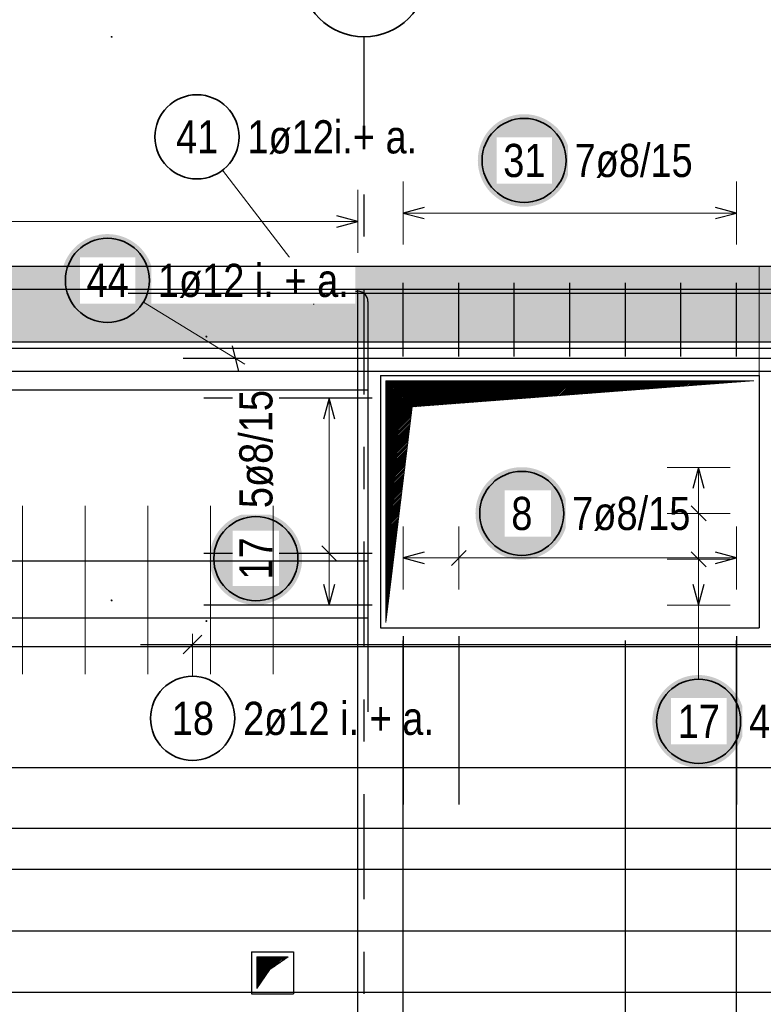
# Model space of a CAD drawing. Header units: millimetres. Extents: x -4.8 to 43.1, y -12 to 21.7.
# Tile 23 of 42: x 14.5 to 16.2, y 6.5 to 8.9. Entities that reach past the tile are written whole.
import ezdxf

# ---------------------------------------------------------------- set-up
doc = ezdxf.new("R2010")
doc.units = ezdxf.units.MM
doc.linetypes.add('DASHDOTX2', pattern=[2, 1, -0.5, 0, -0.5])
doc.layers.add('nplo Bewehrung', color=7, linetype='Continuous', lineweight=20)
doc.styles.add('Arial Narrow', font='ARIALN.TTF')
pattern_1 = [(45, (0, 0), (-0.00183847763, 0.00183847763), [])]

msp = doc.modelspace()

# ---------------------------------------------------------------- hatches: boundary and pattern name
at = {"lineweight": 25, "true_color": 0xffffff}
for points in [[(15.763798, 8.545), (15.763731, 8.548839), (15.76353, 8.552673), (15.763195, 8.556498), (15.762727, 8.560309), (15.762126, 8.564101), (15.761394, 8.56787), (15.76053, 8.571611), (15.759536, 8.57532), (15.758414, 8.578992), (15.757164, 8.582622), (15.755788, 8.586207), (15.754288, 8.589741), (15.752665, 8.593221), (15.750922, 8.596642), (15.74906, 8.6), (15.747083, 8.603291), (15.744992, 8.606511), (15.74279, 8.609656), (15.740479, 8.612723), (15.738063, 8.615707), (15.735544, 8.618604), (15.732925, 8.621412), (15.73021, 8.624127), (15.727402, 8.626746), (15.724504, 8.629265), (15.72152, 8.631681), (15.718454, 8.633992), (15.715309, 8.636194), (15.712089, 8.638285), (15.708798, 8.640263), (15.70544, 8.642124), (15.702018, 8.643867), (15.698539, 8.64549), (15.695004, 8.64699), (15.69142, 8.648366), (15.68779, 8.649616), (15.684118, 8.650739), (15.680409, 8.651733), (15.676668, 8.652596), (15.672899, 8.653329), (15.669107, 8.653929), (15.665296, 8.654397), (15.661471, 8.654732), (15.657637, 8.654933), (15.653798, 8.655), (15.649959, 8.654933), (15.646124, 8.654732), (15.6423, 8.654397), (15.638489, 8.653929), (15.634696, 8.653329), (15.630927, 8.652596), (15.627186, 8.651733), (15.623478, 8.650739), (15.619806, 8.649616), (15.616175, 8.648366), (15.612591, 8.64699), (15.609057, 8.64549), (15.605577, 8.643867), (15.602156, 8.642124), (15.598798, 8.640263), (15.595507, 8.638285), (15.592286, 8.636194), (15.589141, 8.633992), (15.586075, 8.631681), (15.583091, 8.629265), (15.580193, 8.626746), (15.577385, 8.624127), (15.57467, 8.621412), (15.572052, 8.618604), (15.569533, 8.615707), (15.567116, 8.612723), (15.564806, 8.609656), (15.562604, 8.606511), (15.560512, 8.603291), (15.558535, 8.6), (15.556673, 8.596642), (15.55493, 8.593221), (15.553308, 8.589741), (15.551807, 8.586207), (15.550431, 8.582622), (15.549181, 8.578992), (15.548059, 8.57532), (15.547065, 8.571611), (15.546201, 8.56787), (15.545469, 8.564101), (15.544868, 8.560309), (15.5444, 8.556498), (15.544066, 8.552673), (15.543865, 8.548839), (15.543798, 8.545), (15.543865, 8.541161), (15.544066, 8.537327), (15.5444, 8.533502), (15.544868, 8.529691), (15.545469, 8.525899), (15.546201, 8.52213), (15.547065, 8.518389), (15.548059, 8.51468), (15.549181, 8.511008), (15.550431, 8.507378), (15.551807, 8.503793), (15.553308, 8.500259), (15.55493, 8.496779), (15.556673, 8.493358), (15.558535, 8.49), (15.560512, 8.486709), (15.562604, 8.483489), (15.564806, 8.480344), (15.567116, 8.477277), (15.569533, 8.474293), (15.572052, 8.471396), (15.57467, 8.468588), (15.577385, 8.465873), (15.580193, 8.463254), (15.583091, 8.460735), (15.586075, 8.458319), (15.589141, 8.456008), (15.592286, 8.453806), (15.595507, 8.451715), (15.598798, 8.449737), (15.602156, 8.447876), (15.605577, 8.446133), (15.609057, 8.44451), (15.612591, 8.44301), (15.616175, 8.441634), (15.619806, 8.440384), (15.623478, 8.439261), (15.627186, 8.438267), (15.630927, 8.437404), (15.634696, 8.436671), (15.638489, 8.436071), (15.6423, 8.435603), (15.646124, 8.435268), (15.649959, 8.435067), (15.653798, 8.435), (15.657637, 8.435067), (15.661471, 8.435268), (15.665296, 8.435603), (15.669107, 8.436071), (15.672899, 8.436671), (15.676668, 8.437404), (15.680409, 8.438267), (15.684118, 8.439261), (15.68779, 8.440384), (15.69142, 8.441634), (15.695004, 8.44301), (15.698539, 8.44451), (15.702018, 8.446133), (15.70544, 8.447876), (15.708798, 8.449737), (15.712089, 8.451715), (15.715309, 8.453806), (15.718454, 8.456008), (15.72152, 8.458319), (15.724504, 8.460735), (15.727402, 8.463254), (15.73021, 8.465873), (15.732925, 8.468588), (15.735544, 8.471396), (15.738063, 8.474293), (15.740479, 8.477277), (15.74279, 8.480344), (15.744992, 8.483489), (15.747083, 8.486709), (15.74906, 8.49), (15.750922, 8.493358), (15.752665, 8.496779), (15.754288, 8.500259), (15.755788, 8.503793), (15.757164, 8.507378), (15.758414, 8.511008), (15.759536, 8.51468), (15.76053, 8.518389), (15.761394, 8.52213), (15.762126, 8.525899), (15.762727, 8.529691), (15.763195, 8.533502), (15.76353, 8.537327)], [(14.773087, 8.259866), (14.77302, 8.263705), (14.772819, 8.267539), (14.772485, 8.271364), (14.772017, 8.275175), (14.771416, 8.278967), (14.770683, 8.282736), (14.76982, 8.286477), (14.768826, 8.290186), (14.767703, 8.293858), (14.766453, 8.297488), (14.765077, 8.301073), (14.763577, 8.304607), (14.761954, 8.308087), (14.760211, 8.311508), (14.75835, 8.314866), (14.756372, 8.318157), (14.754281, 8.321377), (14.752079, 8.324522), (14.749768, 8.327589), (14.747352, 8.330573), (14.744833, 8.33347), (14.742214, 8.336278), (14.7395, 8.338993), (14.736691, 8.341612), (14.733794, 8.344131), (14.73081, 8.346547), (14.727743, 8.348858), (14.724598, 8.35106), (14.721378, 8.353151), (14.718087, 8.355129), (14.714729, 8.35699), (14.711308, 8.358733), (14.707828, 8.360356), (14.704294, 8.361856), (14.700709, 8.363232), (14.697079, 8.364482), (14.693407, 8.365605), (14.689699, 8.366598), (14.685957, 8.367462), (14.682188, 8.368195), (14.678396, 8.368795), (14.674585, 8.369263), (14.67076, 8.369598), (14.666926, 8.369799), (14.663087, 8.369866), (14.659248, 8.369799), (14.655414, 8.369598), (14.651589, 8.369263), (14.647778, 8.368795), (14.643986, 8.368195), (14.640217, 8.367462), (14.636476, 8.366598), (14.632767, 8.365605), (14.629095, 8.364482), (14.625465, 8.363232), (14.62188, 8.361856), (14.618346, 8.360356), (14.614866, 8.358733), (14.611445, 8.35699), (14.608087, 8.355129), (14.604796, 8.353151), (14.601576, 8.35106), (14.598431, 8.348858), (14.595364, 8.346547), (14.59238, 8.344131), (14.589483, 8.341612), (14.586675, 8.338993), (14.58396, 8.336278), (14.581341, 8.33347), (14.578822, 8.330573), (14.576406, 8.327589), (14.574095, 8.324522), (14.571893, 8.321377), (14.569802, 8.318157), (14.567824, 8.314866), (14.565963, 8.311508), (14.56422, 8.308087), (14.562597, 8.304607), (14.561097, 8.301073), (14.559721, 8.297488), (14.558471, 8.293858), (14.557348, 8.290186), (14.556355, 8.286477), (14.555491, 8.282736), (14.554758, 8.278967), (14.554158, 8.275175), (14.55369, 8.271364), (14.553355, 8.267539), (14.553154, 8.263705), (14.553087, 8.259866), (14.553154, 8.256027), (14.553355, 8.252193), (14.55369, 8.248368), (14.554158, 8.244557), (14.554758, 8.240765), (14.555491, 8.236996), (14.556355, 8.233254), (14.557348, 8.229546), (14.558471, 8.225874), (14.559721, 8.222244), (14.561097, 8.218659), (14.562597, 8.215125), (14.56422, 8.211645), (14.565963, 8.208224), (14.567824, 8.204866), (14.569802, 8.201575), (14.571893, 8.198355), (14.574095, 8.19521), (14.576406, 8.192143), (14.578822, 8.189159), (14.581341, 8.186262), (14.58396, 8.183453), (14.586675, 8.180739), (14.589483, 8.17812), (14.59238, 8.175601), (14.595364, 8.173185), (14.598431, 8.170874), (14.601576, 8.168672), (14.604796, 8.166581), (14.608087, 8.164603), (14.611445, 8.162742), (14.614866, 8.160999), (14.618346, 8.159376), (14.62188, 8.157876), (14.625465, 8.1565), (14.629095, 8.15525), (14.632767, 8.154127), (14.636476, 8.153133), (14.640217, 8.15227), (14.643986, 8.151537), (14.647778, 8.150936), (14.651589, 8.150468), (14.655414, 8.150134), (14.659248, 8.149933), (14.663087, 8.149866), (14.666926, 8.149933), (14.67076, 8.150134), (14.674585, 8.150468), (14.678396, 8.150936), (14.682188, 8.151537), (14.685957, 8.15227), (14.689699, 8.153133), (14.693407, 8.154127), (14.697079, 8.15525), (14.700709, 8.1565), (14.704294, 8.157876), (14.707828, 8.159376), (14.711308, 8.160999), (14.714729, 8.162742), (14.718087, 8.164603), (14.721378, 8.166581), (14.724598, 8.168672), (14.727743, 8.170874), (14.73081, 8.173185), (14.733794, 8.175601), (14.736691, 8.17812), (14.7395, 8.180739), (14.742214, 8.183453), (14.744833, 8.186262), (14.747352, 8.189159), (14.749768, 8.192143), (14.752079, 8.19521), (14.754281, 8.198355), (14.756372, 8.201575), (14.75835, 8.204866), (14.760211, 8.208224), (14.761954, 8.211645), (14.763577, 8.215125), (14.765077, 8.218659), (14.766453, 8.222244), (14.767703, 8.225874), (14.768826, 8.229546), (14.76982, 8.233254), (14.770683, 8.236996), (14.771416, 8.240765), (14.772017, 8.244557), (14.772485, 8.248368), (14.772819, 8.252193)], [(15.758233, 7.705845), (15.758166, 7.709684), (15.757965, 7.713518), (15.757631, 7.717343), (15.757163, 7.721154), (15.756562, 7.724946), (15.75583, 7.728715), (15.754966, 7.732456), (15.753972, 7.736165), (15.75285, 7.739837), (15.7516, 7.743467), (15.750224, 7.747052), (15.748723, 7.750586), (15.747101, 7.754066), (15.745358, 7.757487), (15.743496, 7.760845), (15.741519, 7.764136), (15.739428, 7.767356), (15.737225, 7.770501), (15.734915, 7.773568), (15.732498, 7.776552), (15.729979, 7.779449), (15.727361, 7.782257), (15.724646, 7.784972), (15.721838, 7.787591), (15.71894, 7.79011), (15.715956, 7.792526), (15.71289, 7.794837), (15.709745, 7.797039), (15.706525, 7.79913), (15.703233, 7.801108), (15.699875, 7.802969), (15.696454, 7.804712), (15.692974, 7.806335), (15.68944, 7.807835), (15.685856, 7.809211), (15.682225, 7.810461), (15.678554, 7.811584), (15.674845, 7.812577), (15.671104, 7.813441), (15.667335, 7.814174), (15.663542, 7.814774), (15.659732, 7.815242), (15.655907, 7.815577), (15.652072, 7.815778), (15.648233, 7.815845), (15.644394, 7.815778), (15.64056, 7.815577), (15.636735, 7.815242), (15.632924, 7.814774), (15.629132, 7.814174), (15.625363, 7.813441), (15.621622, 7.812577), (15.617913, 7.811584), (15.614242, 7.810461), (15.610611, 7.809211), (15.607027, 7.807835), (15.603492, 7.806335), (15.600013, 7.804712), (15.596592, 7.802969), (15.593233, 7.801108), (15.589942, 7.79913), (15.586722, 7.797039), (15.583577, 7.794837), (15.580511, 7.792526), (15.577527, 7.79011), (15.574629, 7.787591), (15.571821, 7.784972), (15.569106, 7.782257), (15.566487, 7.779449), (15.563969, 7.776552), (15.561552, 7.773568), (15.559242, 7.770501), (15.557039, 7.767356), (15.554948, 7.764136), (15.552971, 7.760845), (15.551109, 7.757487), (15.549366, 7.754066), (15.547743, 7.750586), (15.546243, 7.747052), (15.544867, 7.743467), (15.543617, 7.739837), (15.542495, 7.736165), (15.541501, 7.732456), (15.540637, 7.728715), (15.539905, 7.724946), (15.539304, 7.721154), (15.538836, 7.717343), (15.538501, 7.713518), (15.5383, 7.709684), (15.538233, 7.705845), (15.5383, 7.702006), (15.538501, 7.698172), (15.538836, 7.694347), (15.539304, 7.690536), (15.539905, 7.686744), (15.540637, 7.682975), (15.541501, 7.679233), (15.542495, 7.675525), (15.543617, 7.671853), (15.544867, 7.668223), (15.546243, 7.664638), (15.547743, 7.661104), (15.549366, 7.657624), (15.551109, 7.654203), (15.552971, 7.650845), (15.554948, 7.647554), (15.557039, 7.644334), (15.559242, 7.641189), (15.561552, 7.638122), (15.563969, 7.635138), (15.566487, 7.632241), (15.569106, 7.629432), (15.571821, 7.626718), (15.574629, 7.624099), (15.577527, 7.62158), (15.580511, 7.619164), (15.583577, 7.616853), (15.586722, 7.614651), (15.589942, 7.61256), (15.593233, 7.610582), (15.596592, 7.608721), (15.600013, 7.606978), (15.603492, 7.605355), (15.607027, 7.603855), (15.610611, 7.602479), (15.614242, 7.601229), (15.617913, 7.600106), (15.621622, 7.599112), (15.625363, 7.598249), (15.629132, 7.597516), (15.632924, 7.596915), (15.636735, 7.596447), (15.64056, 7.596113), (15.644394, 7.595912), (15.648233, 7.595845), (15.652072, 7.595912), (15.655907, 7.596113), (15.659732, 7.596447), (15.663542, 7.596915), (15.667335, 7.597516), (15.671104, 7.598249), (15.674845, 7.599112), (15.678554, 7.600106), (15.682225, 7.601229), (15.685856, 7.602479), (15.68944, 7.603855), (15.692974, 7.605355), (15.696454, 7.606978), (15.699875, 7.608721), (15.703233, 7.610582), (15.706525, 7.61256), (15.709745, 7.614651), (15.71289, 7.616853), (15.715956, 7.619164), (15.71894, 7.62158), (15.721838, 7.624099), (15.724646, 7.626718), (15.727361, 7.629432), (15.729979, 7.632241), (15.732498, 7.635138), (15.734915, 7.638122), (15.737225, 7.641189), (15.739428, 7.644334), (15.741519, 7.647554), (15.743496, 7.650845), (15.745358, 7.654203), (15.747101, 7.657624), (15.748723, 7.661104), (15.750224, 7.664638), (15.7516, 7.668223), (15.75285, 7.671853), (15.753972, 7.675525), (15.754966, 7.679233), (15.75583, 7.682975), (15.756562, 7.686744), (15.757163, 7.690536), (15.757631, 7.694347), (15.757965, 7.698172)], [(15.126048, 7.598412), (15.125981, 7.602251), (15.12578, 7.606085), (15.125446, 7.60991), (15.124978, 7.613721), (15.124377, 7.617513), (15.123645, 7.621282), (15.122781, 7.625023), (15.121787, 7.628732), (15.120665, 7.632404), (15.119415, 7.636034), (15.118039, 7.639619), (15.116538, 7.643153), (15.114916, 7.646633), (15.113173, 7.650054), (15.111311, 7.653412), (15.109334, 7.656703), (15.107243, 7.659923), (15.10504, 7.663068), (15.10273, 7.666135), (15.100313, 7.669119), (15.097794, 7.672016), (15.095176, 7.674824), (15.092461, 7.677539), (15.089653, 7.680158), (15.086755, 7.682677), (15.083771, 7.685093), (15.080705, 7.687404), (15.07756, 7.689606), (15.07434, 7.691697), (15.071048, 7.693675), (15.06769, 7.695536), (15.064269, 7.697279), (15.060789, 7.698902), (15.057255, 7.700402), (15.053671, 7.701778), (15.05004, 7.703028), (15.046369, 7.704151), (15.04266, 7.705145), (15.038919, 7.706008), (15.03515, 7.706741), (15.031357, 7.707342), (15.027547, 7.707809), (15.023722, 7.708144), (15.019887, 7.708345), (15.016048, 7.708412), (15.012209, 7.708345), (15.008375, 7.708144), (15.00455, 7.707809), (15.000739, 7.707342), (14.996947, 7.706741), (14.993178, 7.706008), (14.989437, 7.705145), (14.985728, 7.704151), (14.982057, 7.703028), (14.978426, 7.701778), (14.974842, 7.700402), (14.971307, 7.698902), (14.967828, 7.697279), (14.964407, 7.695536), (14.961048, 7.693675), (14.957757, 7.691697), (14.954537, 7.689606), (14.951392, 7.687404), (14.948326, 7.685093), (14.945342, 7.682677), (14.942444, 7.680158), (14.939636, 7.677539), (14.936921, 7.674824), (14.934302, 7.672016), (14.931784, 7.669119), (14.929367, 7.666135), (14.927057, 7.663068), (14.924854, 7.659923), (14.922763, 7.656703), (14.920786, 7.653412), (14.918924, 7.650054), (14.917181, 7.646633), (14.915558, 7.643153), (14.914058, 7.639619), (14.912682, 7.636034), (14.911432, 7.632404), (14.91031, 7.628732), (14.909316, 7.625023), (14.908452, 7.621282), (14.90772, 7.617513), (14.907119, 7.613721), (14.906651, 7.60991), (14.906316, 7.606085), (14.906115, 7.602251), (14.906048, 7.598412), (14.906115, 7.594573), (14.906316, 7.590739), (14.906651, 7.586914), (14.907119, 7.583103), (14.90772, 7.579311), (14.908452, 7.575542), (14.909316, 7.571801), (14.91031, 7.568092), (14.911432, 7.56442), (14.912682, 7.56079), (14.914058, 7.557205), (14.915558, 7.553671), (14.917181, 7.550191), (14.918924, 7.54677), (14.920786, 7.543412), (14.922763, 7.540121), (14.924854, 7.536901), (14.927057, 7.533756), (14.929367, 7.530689), (14.931784, 7.527705), (14.934302, 7.524808), (14.936921, 7.522), (14.939636, 7.519285), (14.942444, 7.516666), (14.945342, 7.514147), (14.948326, 7.511731), (14.951392, 7.50942), (14.954537, 7.507218), (14.957757, 7.505127), (14.961048, 7.503149), (14.964407, 7.501288), (14.967828, 7.499545), (14.971307, 7.497922), (14.974842, 7.496422), (14.978426, 7.495046), (14.982057, 7.493796), (14.985728, 7.492673), (14.989437, 7.49168), (14.993178, 7.490816), (14.996947, 7.490083), (15.000739, 7.489483), (15.00455, 7.489015), (15.008375, 7.48868), (15.012209, 7.488479), (15.016048, 7.488412), (15.019887, 7.488479), (15.023722, 7.48868), (15.027547, 7.489015), (15.031357, 7.489483), (15.03515, 7.490083), (15.038919, 7.490816), (15.04266, 7.49168), (15.046369, 7.492673), (15.05004, 7.493796), (15.053671, 7.495046), (15.057255, 7.496422), (15.060789, 7.497922), (15.064269, 7.499545), (15.06769, 7.501288), (15.071048, 7.503149), (15.07434, 7.505127), (15.07756, 7.507218), (15.080705, 7.50942), (15.083771, 7.511731), (15.086755, 7.514147), (15.089653, 7.516666), (15.092461, 7.519285), (15.095176, 7.522), (15.097794, 7.524808), (15.100313, 7.527705), (15.10273, 7.530689), (15.10504, 7.533756), (15.107243, 7.536901), (15.109334, 7.540121), (15.111311, 7.543412), (15.113173, 7.54677), (15.114916, 7.550191), (15.116538, 7.553671), (15.118039, 7.557205), (15.119415, 7.56079), (15.120665, 7.56442), (15.121787, 7.568092), (15.122781, 7.571801), (15.123645, 7.575542), (15.124377, 7.579311), (15.124978, 7.583103), (15.125446, 7.586914), (15.12578, 7.590739)], [(16.178704, 7.211684), (16.178637, 7.215523), (16.178436, 7.219358), (16.178102, 7.223183), (16.177634, 7.226993), (16.177033, 7.230786), (16.1763, 7.234555), (16.175437, 7.238296), (16.174443, 7.242005), (16.17332, 7.245676), (16.17207, 7.249307), (16.170694, 7.252891), (16.169194, 7.256425), (16.167572, 7.259905), (16.165828, 7.263326), (16.163967, 7.266684), (16.161989, 7.269976), (16.159898, 7.273196), (16.157696, 7.276341), (16.155385, 7.279407), (16.152969, 7.282391), (16.15045, 7.285289), (16.147832, 7.288097), (16.145117, 7.290812), (16.142309, 7.29343), (16.139411, 7.295949), (16.136427, 7.298366), (16.133361, 7.300676), (16.130215, 7.302879), (16.126995, 7.30497), (16.123704, 7.306947), (16.120346, 7.308809), (16.116925, 7.310552), (16.113445, 7.312174), (16.109911, 7.313675), (16.106326, 7.315051), (16.102696, 7.316301), (16.099024, 7.317423), (16.095316, 7.318417), (16.091574, 7.319281), (16.087805, 7.320013), (16.084013, 7.320614), (16.080202, 7.321082), (16.076377, 7.321416), (16.072543, 7.321617), (16.068704, 7.321684), (16.064865, 7.321617), (16.061031, 7.321416), (16.057206, 7.321082), (16.053395, 7.320614), (16.049603, 7.320013), (16.045834, 7.319281), (16.042093, 7.318417), (16.038384, 7.317423), (16.034712, 7.316301), (16.031082, 7.315051), (16.027497, 7.313675), (16.023963, 7.312174), (16.020483, 7.310552), (16.017062, 7.308809), (16.013704, 7.306947), (16.010413, 7.30497), (16.007193, 7.302879), (16.004048, 7.300676), (16.000981, 7.298366), (15.997998, 7.295949), (15.9951, 7.29343), (15.992292, 7.290812), (15.989577, 7.288097), (15.986958, 7.285289), (15.984439, 7.282391), (15.982023, 7.279407), (15.979712, 7.276341), (15.97751, 7.273196), (15.975419, 7.269976), (15.973441, 7.266684), (15.97158, 7.263326), (15.969837, 7.259905), (15.968214, 7.256425), (15.966714, 7.252891), (15.965338, 7.249307), (15.964088, 7.245676), (15.962965, 7.242005), (15.961972, 7.238296), (15.961108, 7.234555), (15.960375, 7.230786), (15.959775, 7.226993), (15.959307, 7.223183), (15.958972, 7.219358), (15.958771, 7.215523), (15.958704, 7.211684), (15.958771, 7.207845), (15.958972, 7.204011), (15.959307, 7.200186), (15.959775, 7.196375), (15.960375, 7.192583), (15.961108, 7.188814), (15.961972, 7.185073), (15.962965, 7.181364), (15.964088, 7.177693), (15.965338, 7.174062), (15.966714, 7.170478), (15.968214, 7.166943), (15.969837, 7.163464), (15.97158, 7.160043), (15.973441, 7.156684), (15.975419, 7.153393), (15.97751, 7.150173), (15.979712, 7.147028), (15.982023, 7.143962), (15.984439, 7.140978), (15.986958, 7.13808), (15.989577, 7.135272), (15.992292, 7.132557), (15.9951, 7.129938), (15.997998, 7.12742), (16.000981, 7.125003), (16.004048, 7.122693), (16.007193, 7.12049), (16.010413, 7.118399), (16.013704, 7.116422), (16.017062, 7.11456), (16.020483, 7.112817), (16.023963, 7.111194), (16.027497, 7.109694), (16.031082, 7.108318), (16.034712, 7.107068), (16.038384, 7.105946), (16.042093, 7.104952), (16.045834, 7.104088), (16.049603, 7.103356), (16.053395, 7.102755), (16.057206, 7.102287), (16.061031, 7.101952), (16.064865, 7.101751), (16.068704, 7.101684), (16.072543, 7.101751), (16.076377, 7.101952), (16.080202, 7.102287), (16.084013, 7.102755), (16.087805, 7.103356), (16.091574, 7.104088), (16.095316, 7.104952), (16.099024, 7.105946), (16.102696, 7.107068), (16.106326, 7.108318), (16.109911, 7.109694), (16.113445, 7.111194), (16.116925, 7.112817), (16.120346, 7.11456), (16.123704, 7.116422), (16.126995, 7.118399), (16.130215, 7.12049), (16.133361, 7.122693), (16.136427, 7.125003), (16.139411, 7.12742), (16.142309, 7.129938), (16.145117, 7.132557), (16.147832, 7.135272), (16.15045, 7.13808), (16.152969, 7.140978), (16.155385, 7.143962), (16.157696, 7.147028), (16.159898, 7.150173), (16.161989, 7.153393), (16.163967, 7.156684), (16.165828, 7.160043), (16.167572, 7.163464), (16.169194, 7.166943), (16.170694, 7.170478), (16.17207, 7.174062), (16.17332, 7.177693), (16.174443, 7.181364), (16.175437, 7.185073), (16.1763, 7.188814), (16.177033, 7.192583), (16.177634, 7.196375), (16.178102, 7.200186), (16.178436, 7.204011)]]:
    msp.add_hatch(color=7, dxfattribs=at).paths.add_polyline_path(points)
at = {"lineweight": 13, "true_color": 0xd7ffd7}
msp.add_hatch(color=254, dxfattribs=at).paths.add_polyline_path([(11.125593, 8.113922), (21.4623, 8.113922), (21.4623, 8.293922), (10.873229, 8.293922), (10.873229, 8.043922), (11.125593, 8.043922)])
at = {"lineweight": 13}
h = msp.add_hatch(dxfattribs=at)
h.set_pattern_fill('Mau', color=6, scale=0.01, angle=45, style=0, pattern_type=2)
h.set_pattern_definition(pattern_1)
h.paths.add_polyline_path([(15.325085, 7.446422), (15.387585, 7.958922), (16.200085, 8.021422), (15.325085, 8.021422)])
h = msp.add_hatch(dxfattribs=at)
h.set_pattern_fill('Mau', color=6, scale=0.01, angle=45, style=0, pattern_type=2)
h.set_pattern_definition(pattern_1)
h.paths.add_polyline_path([(15.018032, 6.576422), (15.049514, 6.621708), (15.093032, 6.651422), (15.018032, 6.651422)])

# ---------------------------------------------------------------- linework, layer by layer
at = {"color": 3, "linetype": 'DASHDOTX2', "lineweight": 25, "ltscale": 0.25}
msp.add_line((15.273129, 8.838864), (15.273129, 4.86999), dxfattribs=at)
at = {"color": 5, "linetype": 'Continuous', "lineweight": 18}
for p, q in [((14.93684, 8.521758), (15.172799, 8.214085)), ((15.258584, 8.325), (15.258584, 8.475)), ((15.366585, 8.495), (15.366585, 8.345)), ((16.158585, 8.345), (16.158585, 8.495)), ((15.366585, 8.42), (16.158585, 8.42)), ((12.62758, 8.4), (15.258584, 8.4)), ((15.26545, 7.979922), (15.11545, 7.979922)), ((15.19045, 7.487922), (15.19045, 7.979922)), ((16.143704, 7.814922), (15.993704, 7.814922)), ((15.366586, 7.675), (15.366586, 7.525)), ((15.498586, 7.525), (15.498586, 7.675)), ((16.158585, 7.525), (16.158585, 7.675)), ((15.11545, 7.610922), (15.26545, 7.610922)), ((16.158585, 7.6), (15.366586, 7.6)), ((15.993704, 7.596922), (16.143704, 7.596922)), ((15.11545, 7.487922), (15.26545, 7.487922)), ((15.993704, 7.487922), (16.143704, 7.487922)), ((16.068704, 7.311684), (16.068704, 7.487922)), ((14.865661, 7.318772), (14.865661, 7.419415))]:
    msp.add_line(p, q, dxfattribs=at)
at = {"color": 3, "linetype": 'Continuous', "lineweight": 25}
for p, q in [((15.416585, 8.433397), (15.366585, 8.42)), ((16.158585, 8.42), (16.108585, 8.433397)), ((15.258584, 8.4), (15.208584, 8.413397)), ((15.366585, 8.42), (15.416585, 8.406603)), ((16.108585, 8.406603), (16.158585, 8.42)), ((15.208584, 8.386603), (15.258584, 8.4)), ((15.153498, 8.202941), (15.161672, 8.264904)), ((15.366585, 8.078922), (15.366585, 8.253922)), ((15.498585, 8.078922), (15.498585, 8.253922)), ((15.630585, 8.078922), (15.630585, 8.253922)), ((15.762585, 8.078922), (15.762585, 8.253922)), ((15.894585, 8.078922), (15.894585, 8.253922)), ((16.026585, 8.078922), (16.026585, 8.253922)), ((16.158585, 8.078922), (16.158585, 8.253922)), ((15.082585, 8.233922), (15.258585, 8.233922)), ((15.258584, 7.588922), (15.258584, 8.238922)), ((15.258584, 5.113928), (15.258584, 8.213928)), ((15.282585, 8.209922), (15.282585, 7.233922)), ((10.923029, 8.098922), (16.323029, 8.098922)), ((11.125593, 8.113922), (21.4623, 8.113922)), ((16.319248, 8.073922), (14.84325, 8.073922)), ((15.312585, 8.033922), (16.212585, 8.033922)), ((15.312585, 8.033922), (15.312585, 7.433922)), ((16.212585, 8.033922), (16.212585, 7.433922)), ((15.292585, 7.979922), (14.892585, 7.979922)), ((15.19045, 7.979922), (15.177053, 7.929922)), ((15.203847, 7.929922), (15.19045, 7.979922)), ((16.068704, 7.814922), (16.055307, 7.764922)), ((16.082102, 7.764922), (16.068704, 7.814922)), ((15.292585, 7.610922), (14.892585, 7.610922)), ((15.172772, 7.6286), (15.208128, 7.593245)), ((15.416586, 7.613397), (15.366586, 7.6)), ((15.480908, 7.582322), (15.516263, 7.617678)), ((16.051027, 7.6146), (16.086382, 7.579245)), ((16.158585, 7.6), (16.108585, 7.613397)), ((15.366586, 7.6), (15.416586, 7.586603)), ((16.108585, 7.586603), (16.158585, 7.6)), ((15.177053, 7.537922), (15.19045, 7.487922)), ((15.19045, 7.487922), (15.203847, 7.537922)), ((16.055307, 7.537922), (16.068704, 7.487922)), ((16.068704, 7.487922), (16.082102, 7.537922)), ((15.292585, 7.487922), (14.892585, 7.487922)), ((12.60358, 7.457923), (15.282585, 7.457923)), ((15.312585, 7.433922), (16.212585, 7.433922)), ((14.887758, 7.416513), (14.843564, 7.372318)), ((15.366585, 5.113922), (15.366585, 7.403922)), ((15.366586, 7.413922), (15.366586, 7.013922)), ((15.498586, 7.413922), (15.498586, 7.013922)), ((15.894585, 5.113922), (15.894585, 7.403922)), ((16.158585, 7.413922), (16.158585, 7.013922)), ((16.158585, 5.113922), (16.158585, 7.403922)), ((11.133229, 7.389922), (20.106973, 7.389922)), ((14.741617, 7.394415), (15.241617, 7.394415)), ((15.241617, 7.394415), (16.241617, 7.394415)), ((11.133229, 7.101923), (20.106973, 7.101923)), ((11.133229, 6.957923), (20.106973, 6.957923)), ((11.893229, 6.859922), (20.120118, 6.859922)), ((11.893229, 6.713925), (20.120118, 6.713925)), ((15.005532, 6.663922), (15.105532, 6.663922)), ((15.005532, 6.663922), (15.005532, 6.563922)), ((15.105532, 6.663922), (15.105532, 6.563922)), ((11.893229, 6.567929), (20.120118, 6.567929)), ((15.005532, 6.563922), (15.105532, 6.563922))]:
    msp.add_line(p, q, dxfattribs=at)
at = {"color": 9, "linetype": 'Continuous', "lineweight": 0}
msp.add_line((16.212585, 8.033922), (16.212585, 8.293922), dxfattribs=at)
at = {"color": 6, "linetype": 'Continuous', "lineweight": 13}
for p, q in [((15.325085, 7.446422), (15.325085, 8.021422)), ((15.325085, 8.021422), (16.200085, 8.021422)), ((15.387585, 7.958922), (16.200085, 8.021422)), ((15.325085, 7.446422), (15.387585, 7.958922)), ((15.018032, 6.576422), (15.018032, 6.651422)), ((15.018032, 6.651422), (15.093032, 6.651422)), ((15.049514, 6.621708), (15.093032, 6.651422)), ((15.018032, 6.576422), (15.049514, 6.621708))]:
    msp.add_line(p, q, dxfattribs=at)
at = {"color": 2, "linetype": 'Continuous', "lineweight": 35}
for centre, radius in [((15.273129, 8.988864), 0.15), ((14.875985, 8.601109), 0.1), ((15.653798, 8.545), 0.1), ((14.663087, 8.259866), 0.1), ((15.648233, 7.705845), 0.1), ((15.016048, 7.598412), 0.1), ((14.865661, 7.218772), 0.1), ((16.068704, 7.211684), 0.1)]:
    msp.add_circle(centre, radius, dxfattribs=at)
at = {"color": 9, "linetype": 'Continuous', "lineweight": 0}
for centre in [(14.673029, 8.838864), (14.89837, 8.126387), (14.673029, 7.498981), (14.89837, 7.449987)]:
    msp.add_circle(centre, 0.00111, dxfattribs=at)
at = {"color": 3, "linetype": 'Continuous', "lineweight": 25}
msp.add_arc((15.258585, 8.209922), 0.024, 0, 90, dxfattribs=at)
at = {"layer": 'nplo Bewehrung', "color": 9, "linetype": 'Continuous', "lineweight": 0}
for p, q in [((14.460823, 7.323928), (14.460823, 7.723928)), ((14.609837, 7.323928), (14.609837, 7.723928)), ((14.758852, 7.323928), (14.758852, 7.723928)), ((14.907866, 7.323928), (14.907866, 7.723928))]:
    msp.add_line(p, q, dxfattribs=at)

# ---------------------------------------------------------------- texts
at = {"color": 2, "lineweight": 35, "char_height": 0.07875, "attachment_point": 1, "line_spacing_factor": 0.9, "style": 'Arial Narrow'}
for s, insert in [('41', (14.826372, 8.640484)), ('1ø12i.+ a.', (14.995985, 8.640484)), ('18', (14.816048, 7.258147)), ('2ø12 i. + a.', (14.985661, 7.258147))]:
    msp.add_mtext(s, dxfattribs=dict(at, insert=insert))
at = {"color": 2, "lineweight": 35, "char_height": 0.07875, "attachment_point": 1, "line_spacing_factor": 0.9, "style": 'Arial Narrow', "bg_fill": 3, "box_fill_scale": 1.2, "bg_fill_color": 256, "bg_fill_true_color": 13158600, "bg_fill_transparency": 0}
for s, insert in [('7ø8/15', (15.773798, 8.584375)), ('4ø8/15', (16.188704, 7.251059))]:
    msp.add_mtext(s, dxfattribs=dict(at, insert=insert))

# ---------------------------------------------------------------- next in the draw order: texts
for s, insert in [('31', (15.604185, 8.584375)), ('44', (14.613475, 8.299241)), ('7ø8/15', (15.768233, 7.74522)), ('8', (15.623427, 7.74522)), ('17', (16.019092, 7.251059))]:
    msp.add_mtext(s, dxfattribs=dict(at, insert=insert))
at = {"color": 2, "lineweight": 35, "char_height": 0.07875, "attachment_point": 1, "rotation": 90, "line_spacing_factor": 0.9, "style": 'Arial Narrow', "bg_fill": 3, "box_fill_scale": 1.2, "bg_fill_color": 256, "bg_fill_true_color": 13158600, "bg_fill_transparency": 0}
for s, insert in [('5ø8/15', (14.976673, 7.718412)), ('17', (14.976673, 7.5488))]:
    msp.add_mtext(s, dxfattribs=dict(at, insert=insert))

# ---------------------------------------------------------------- next in the draw order: linework, layer by layer
at = {"color": 5, "linetype": 'Continuous', "lineweight": 18}
for p, q in [((14.748483, 8.207832), (14.989599, 8.060914)), ((16.068704, 7.487922), (16.068704, 7.814922)), ((15.993704, 7.705922), (16.143704, 7.705922))]:
    msp.add_line(p, q, dxfattribs=at)
at = {"color": 3, "linetype": 'Continuous', "lineweight": 25}
for p, q in [((14.975622, 8.043554), (14.960878, 8.10429)), ((11.125593, 8.043922), (16.516003, 8.043922)), ((12.60358, 7.999922), (15.282585, 7.999922)), ((16.051027, 7.7236), (16.086382, 7.688245)), ((12.60358, 7.593423), (15.282585, 7.593423))]:
    msp.add_line(p, q, dxfattribs=at)
at = {"layer": 'nplo Bewehrung', "color": 9, "linetype": 'Continuous', "lineweight": 0}
msp.add_line((15.056881, 7.323928), (15.056881, 7.723928), dxfattribs=at)

# ---------------------------------------------------------------- next in the draw order: texts
at = {"color": 2, "lineweight": 35, "insert": (14.783087, 8.299241), "char_height": 0.07875, "attachment_point": 1, "line_spacing_factor": 0.9, "style": 'Arial Narrow', "bg_fill": 3, "box_fill_scale": 1.2, "bg_fill_color": 256, "bg_fill_true_color": 13158600, "bg_fill_transparency": 0}
msp.add_mtext('1ø12 i. + a.', dxfattribs=at)

# ---------------------------------------------------------------- next in the draw order: linework, layer by layer
at = {"color": 3, "linetype": 'Continuous', "lineweight": 25}
for p, q in [((11.123229, 8.293922), (21.4623, 8.293922)), ((10.923029, 8.238922), (16.323029, 8.238922)), ((20.212585, 8.228922), (14.712585, 8.228922))]:
    msp.add_line(p, q, dxfattribs=at)

doc.saveas('drawing.dxf')
